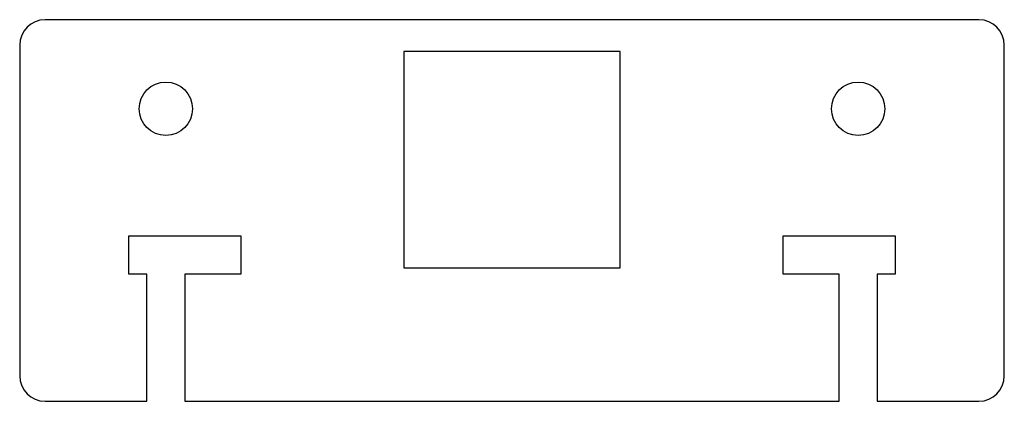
# Model space of a CAD drawing. Header units: millimetres. Extents: x -5 to 33.7, y 42 to 57.
import ezdxf

# ---------------------------------------------------------------- set-up
doc = ezdxf.new("R2010")
doc.units = ezdxf.units.MM

msp = doc.modelspace()

# ---------------------------------------------------------------- linework, layer by layer
at = {"color": 7, "linetype": 'Continuous', "lineweight": 25}
for p, q in [((32.69, 56.959), (-4.05, 56.959)), ((-5.05, 55.959), (-5.05, 42.959)), ((33.69, 42.959), (33.69, 55.959)), ((18.57, 55.709), (10.07, 55.709)), ((10.07, 55.709), (10.07, 47.209)), ((18.57, 47.209), (18.57, 55.709)), ((-0.75, 46.959), (-0.75, 48.459)), ((-0.75, 48.459), (3.65, 48.459)), ((3.65, 48.459), (3.65, 46.959)), ((24.99, 46.959), (24.99, 48.459)), ((24.99, 48.459), (29.39, 48.459)), ((29.39, 48.459), (29.39, 46.959)), ((-0.05, 46.959), (-0.75, 46.959)), ((-0.05, 41.959), (-0.05, 46.959)), ((3.65, 46.959), (1.45, 46.959)), ((1.45, 46.959), (1.45, 41.959)), ((10.07, 47.209), (18.57, 47.209)), ((27.19, 46.959), (24.99, 46.959)), ((27.19, 41.959), (27.19, 46.959)), ((29.39, 46.959), (28.69, 46.959)), ((28.69, 46.959), (28.69, 41.959)), ((-4.05, 41.959), (-0.05, 41.959)), ((1.45, 41.959), (27.19, 41.959)), ((28.69, 41.959), (32.69, 41.959))]:
    msp.add_line(p, q, dxfattribs=at)
for centre in [(0.7, 53.459), (27.94, 53.459)]:
    msp.add_circle(centre, 1.05, dxfattribs=at)
for centre, start, end in [((-4.05, 55.959), 90, 180), ((32.69, 55.959), 0, 90), ((-4.05, 42.959), 180, 270), ((32.69, 42.959), 270, 0)]:
    msp.add_arc(centre, 1, start, end, dxfattribs=at)

doc.saveas('drawing.dxf')
